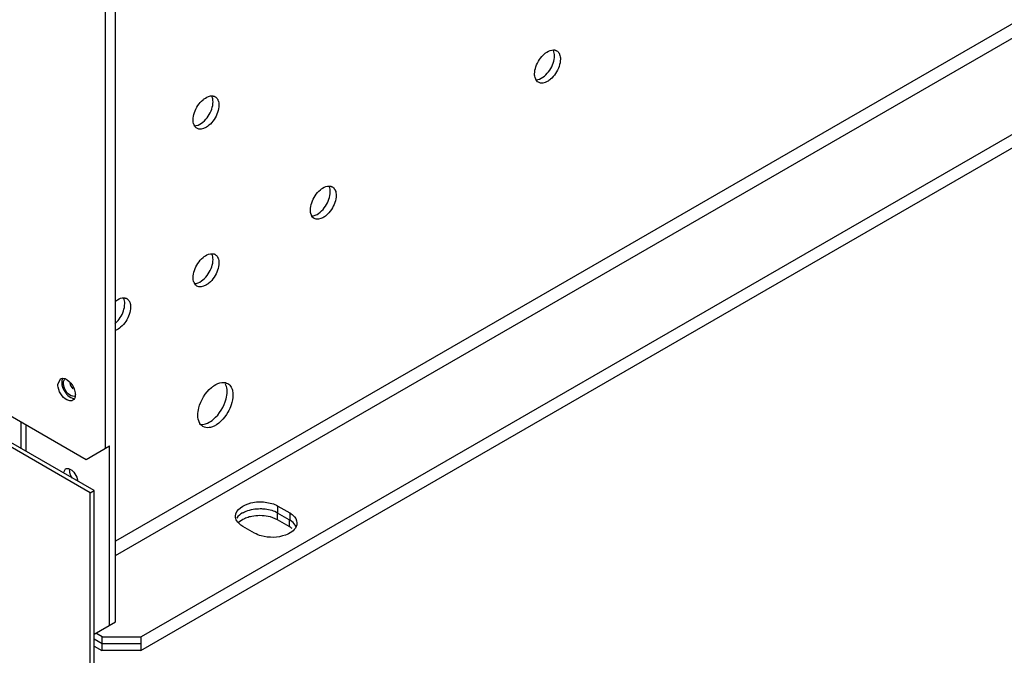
# Model space of a CAD drawing. Header units: millimetres. Extents: x 156 to 1208, y 238 to 1665.
# Tile 3 of 8: x 828 to 1006, y 481 to 596. Entities that reach past the tile are written whole.
import ezdxf

# ---------------------------------------------------------------- set-up
doc = ezdxf.new("R2010")
doc.units = ezdxf.units.MM
doc.header["$LTSCALE"] = 123.765934
doc.layers.get('0').update_dxf_attribs({"linetype": 'CONTINUOUS'})

msp = doc.modelspace()

# ---------------------------------------------------------------- linework, layer by layer
at = {"color": 7, "linetype": 'Continuous'}
for p, q in [((182.08, 896.17), (839.69, 516.5)), ((843.22, 518.55), (843.22, 795.34)), ((844.99, 487.07), (844.99, 796.36)), ((1164.95, 686.42), (844.99, 501.69)), ((844.99, 499.08), (1166.08, 684.46)), ((1177.61, 673.72), (849.66, 484.37)), ((849.59, 481.88), (1177.68, 671.31)), ((834.56, 530.08), (835.03, 531.11)), ((840.42, 510.45), (819.21, 522.69)), ((841.13, 510.85), (819.92, 523.1)), ((827.96, 518.46), (827.96, 523.28)), ((828.86, 517.94), (828.86, 522.75)), ((839.69, 516.5), (843.93, 518.95)), ((843.93, 486.46), (843.93, 518.95)), ((835.59, 514.05), (835.96, 514.8)), ((840.42, 510.45), (841.13, 510.85)), ((840.42, 239.37), (840.42, 510.45)), ((841.13, 239.77), (841.13, 510.85)), ((874.41, 508.05), (876.53, 506.83)), ((874.41, 506.83), (874.41, 508.05)), ((876.46, 505.56), (874.34, 506.79)), ((874.34, 505.56), (874.34, 506.79)), ((876.53, 506.83), (876.53, 505.6)), ((870.16, 503.15), (868.04, 504.38)), ((876.46, 504.34), (874.34, 505.56)), ((876.46, 505.56), (876.46, 504.34)), ((841.13, 484.84), (844.99, 487.07)), ((842.59, 484.37), (841.46, 485.03)), ((841.13, 483.99), (842.59, 483.15)), ((842.52, 483.11), (842.52, 481.88)), ((842.59, 484.37), (849.66, 484.37)), ((842.59, 483.15), (842.59, 484.37)), ((842.59, 483.15), (849.66, 483.15)), ((849.62, 483.13), (849.59, 481.88)), ((849.66, 483.15), (849.66, 484.37)), ((841.13, 482.68), (842.52, 481.88)), ((849.59, 481.88), (842.52, 481.88))]:
    msp.add_line(p, q, dxfattribs=at)
for centre, radius, start, end in [((922.57, 586.08), 1.68, 200.0236, 205.3626), ((860.77, 577.75), 1.68, 200.0236, 205.3626), ((881.98, 561.42), 1.68, 200.0236, 205.3626), ((860.77, 549.17), 1.68, 200.0236, 205.3626), ((842.12, 544.31), 4.27, 309.9114, 312.633), ((861.94, 524.04), 1.96, 207.135, 211.4348)]:
    msp.add_arc(centre, radius, start, end, dxfattribs=at)
for points in [[(921.1, 587.64), (921.4, 588.53), (921.95, 589.38), (922.66, 589.98)], [(924.46, 589.62), (924.46, 589.95), (924.41, 590.29), (924.27, 590.58)], [(924.84, 590.52), (925.02, 590.42), (925.18, 590.25), (925.28, 590.07)], [(925.38, 589.86), (925.48, 589.6), (925.52, 589.3), (925.52, 589.01)], [(922.64, 585.94), (923.36, 586.55), (923.92, 587.4), (924.22, 588.29)], [(924.22, 588.29), (924.37, 588.72), (924.46, 589.17), (924.46, 589.62)], [(925.52, 589.01), (925.52, 588.56), (925.43, 588.11), (925.29, 587.69)], [(920.86, 586.32), (920.86, 586.77), (920.95, 587.22), (921.1, 587.64)], [(920.99, 585.5), (920.89, 585.76), (920.86, 586.04), (920.86, 586.32)], [(925.29, 587.69), (924.98, 586.8), (924.44, 585.95), (923.72, 585.35)], [(921.54, 584.81), (921.33, 584.93), (921.16, 585.14), (921.05, 585.36)], [(859.29, 579.31), (859.6, 580.2), (860.14, 581.05), (860.86, 581.66)], [(862.42, 579.97), (862.57, 580.39), (862.66, 580.85), (862.66, 581.3)], [(862.66, 581.3), (862.66, 581.62), (862.61, 581.96), (862.47, 582.25)], [(863.04, 582.19), (863.22, 582.09), (863.38, 581.92), (863.48, 581.74)], [(863.58, 581.54), (863.68, 581.27), (863.72, 580.97), (863.72, 580.68)], [(859.06, 577.99), (859.06, 578.44), (859.15, 578.89), (859.29, 579.31)], [(860.84, 577.61), (861.56, 578.22), (862.12, 579.07), (862.42, 579.97)], [(863.49, 579.36), (863.18, 578.47), (862.64, 577.62), (861.92, 577.02)], [(863.72, 580.68), (863.72, 580.24), (863.63, 579.79), (863.49, 579.36)], [(859.19, 577.18), (859.09, 577.43), (859.06, 577.71), (859.06, 577.99)], [(859.74, 576.48), (859.53, 576.6), (859.35, 576.81), (859.25, 577.03)], [(880.51, 562.98), (880.81, 563.87), (881.36, 564.72), (882.08, 565.33)], [(883.64, 563.63), (883.78, 564.06), (883.88, 564.52), (883.88, 564.97)], [(883.88, 564.97), (883.88, 565.29), (883.82, 565.63), (883.69, 565.92)], [(884.25, 565.86), (884.44, 565.76), (884.59, 565.59), (884.7, 565.41)], [(884.79, 565.21), (884.9, 564.94), (884.94, 564.64), (884.94, 564.35)], [(882.05, 561.28), (882.78, 561.89), (883.33, 562.74), (883.64, 563.63)], [(884.94, 564.35), (884.94, 563.91), (884.84, 563.46), (884.7, 563.03)], [(880.27, 561.66), (880.27, 562.11), (880.36, 562.56), (880.51, 562.98)], [(880.4, 560.85), (880.31, 561.1), (880.27, 561.38), (880.27, 561.66)], [(884.7, 563.03), (884.4, 562.14), (883.85, 561.29), (883.13, 560.69)], [(880.95, 560.15), (880.74, 560.27), (880.57, 560.48), (880.46, 560.7)], [(859.29, 550.74), (859.6, 551.63), (860.14, 552.47), (860.86, 553.08)], [(862.42, 551.39), (862.57, 551.81), (862.66, 552.27), (862.66, 552.72)], [(862.66, 552.72), (862.66, 553.04), (862.61, 553.38), (862.47, 553.67)], [(863.04, 553.62), (863.22, 553.51), (863.38, 553.34), (863.48, 553.16)], [(863.58, 552.96), (863.68, 552.69), (863.72, 552.4), (863.72, 552.11)], [(859.06, 549.41), (859.06, 549.86), (859.15, 550.31), (859.29, 550.74)], [(860.84, 549.04), (861.56, 549.64), (862.12, 550.49), (862.42, 551.39)], [(863.49, 550.78), (863.18, 549.89), (862.64, 549.05), (861.92, 548.44)], [(863.72, 552.11), (863.72, 551.66), (863.63, 551.21), (863.49, 550.78)], [(859.19, 548.6), (859.09, 548.86), (859.06, 549.14), (859.06, 549.41)], [(859.74, 547.9), (859.53, 548.02), (859.35, 548.23), (859.25, 548.45)], [(846.68, 544.72), (846.68, 545.04), (846.63, 545.38), (846.49, 545.67)], [(847.06, 545.62), (847.24, 545.51), (847.4, 545.34), (847.5, 545.16)], [(846.44, 543.39), (846.59, 543.81), (846.68, 544.27), (846.68, 544.72)], [(847.74, 544.11), (847.74, 543.66), (847.65, 543.21), (847.5, 542.78)], [(847.6, 544.96), (847.7, 544.69), (847.74, 544.39), (847.74, 544.11)], [(845.01, 541.17), (845.66, 541.76), (846.16, 542.55), (846.44, 543.39)], [(847.5, 542.78), (847.2, 541.89), (846.66, 541.05), (845.94, 540.44)], [(845.94, 540.44), (845.66, 540.2), (845.34, 539.99), (844.99, 539.86)], [(835.35, 531.02), (835.29, 530.85), (835.27, 530.67), (835.27, 530.49)], [(835.59, 530.3), (835.59, 530.49), (835.62, 530.69), (835.71, 530.86)], [(836.73, 530.36), (836.83, 529.97), (837.03, 529.6), (837.28, 529.28)], [(836.94, 530.3), (837.34, 529.81), (837.63, 529.2), (837.72, 528.58)], [(864.28, 530.44), (864.49, 530.46), (864.7, 530.46), (864.9, 530.41)], [(864.9, 530.41), (865.05, 530.38), (865.2, 530.32), (865.34, 530.24)], [(865.34, 530.24), (865.59, 530.1), (865.8, 529.86), (865.95, 529.61)], [(865.95, 529.61), (866.04, 529.44), (866.11, 529.25), (866.16, 529.06)], [(837.73, 528.01), (837.69, 527.7), (837.54, 527.36), (837.28, 527.21)], [(837.72, 528.58), (837.73, 528.47), (837.74, 528.35), (837.74, 528.24)], [(866.27, 528.18), (866.27, 527.58), (866.14, 526.97), (865.95, 526.4)], [(866.16, 529.06), (866.24, 528.78), (866.27, 528.48), (866.27, 528.18)], [(837.28, 527.21), (837.18, 527.15), (837.06, 527.12), (836.95, 527.11)], [(860.2, 523.14), (859.98, 523.56), (859.91, 524.04), (859.91, 524.51)], [(860.22, 522.89), (860.57, 522.81), (860.96, 522.86), (861.31, 522.96)], [(860.84, 522.45), (860.61, 522.58), (860.41, 522.79), (860.27, 523.02)], [(835.96, 514.8), (836.16, 514.91), (836.43, 514.89), (836.65, 514.81)], [(836.65, 514.81), (836.97, 514.69), (837.25, 514.44), (837.47, 514.17)], [(866.97, 505.36), (866.82, 505.62), (866.73, 505.92), (866.73, 506.22)], [(868.01, 506.81), (867.6, 506.58), (867.21, 506.27), (866.95, 505.88)], [(874.34, 505.56), (873.81, 505.86), (873.22, 506.06), (872.63, 506.18)], [(877.33, 504.85), (877.09, 505.14), (876.78, 505.37), (876.46, 505.56)], [(876.97, 503.98), (876.81, 504.12), (876.64, 504.23), (876.46, 504.34)], [(877.69, 504.23), (877.65, 504.36), (877.59, 504.48), (877.52, 504.59)]]:
    msp.add_open_spline(points, degree=3, dxfattribs=at)
for points, knots in [([(922.66, 589.98), (922.79, 590.1), (923.27, 590.45), (923.87, 590.69), (924.3, 590.68)], [0, 0, 0, 0, 0.288514, 1, 1, 1, 1]), ([(924.3, 590.68), (924.34, 590.67), (924.43, 590.67), (924.52, 590.65), (924.56, 590.64)], [0, 0, 0, 0, 0.506697, 1, 1, 1, 1]), ([(924.56, 590.64), (924.61, 590.62), (924.71, 590.59), (924.8, 590.55), (924.84, 590.52)], [0, 0, 0, 0, 0.503045, 1, 1, 1, 1]), ([(925.28, 590.07), (925.3, 590.03), (925.34, 589.97), (925.36, 589.9), (925.38, 589.86)], [0, 0, 0, 0, 0.492845, 1, 1, 1, 1]), ([(921.03, 585.27), (921.16, 585.26), (921.75, 585.32), (922.29, 585.65), (922.64, 585.94)], [0, 0, 0, 0, 0.216211, 1, 1, 1, 1]), ([(923.72, 585.35), (923.54, 585.19), (922.93, 584.74), (922, 584.54), (921.54, 584.81)], [0, 0, 0, 0, 0.309161, 1, 1, 1, 1]), ([(860.86, 581.66), (860.99, 581.77), (861.47, 582.12), (862.07, 582.37), (862.5, 582.35)], [0, 0, 0, 0, 0.288514, 1, 1, 1, 1]), ([(862.5, 582.35), (862.54, 582.35), (862.63, 582.34), (862.72, 582.32), (862.76, 582.31)], [0, 0, 0, 0, 0.506697, 1, 1, 1, 1]), ([(862.76, 582.31), (862.81, 582.3), (862.91, 582.26), (863, 582.22), (863.04, 582.19)], [0, 0, 0, 0, 0.503045, 1, 1, 1, 1]), ([(863.48, 581.74), (863.5, 581.71), (863.53, 581.64), (863.56, 581.57), (863.58, 581.54)], [0, 0, 0, 0, 0.492845, 1, 1, 1, 1]), ([(859.23, 576.94), (859.36, 576.93), (859.95, 576.99), (860.48, 577.32), (860.84, 577.61)], [0, 0, 0, 0, 0.216211, 1, 1, 1, 1]), ([(861.92, 577.02), (861.74, 576.86), (861.13, 576.42), (860.2, 576.21), (859.74, 576.48)], [0, 0, 0, 0, 0.309161, 1, 1, 1, 1]), ([(882.08, 565.33), (882.21, 565.44), (882.68, 565.79), (883.28, 566.04), (883.71, 566.02)], [0, 0, 0, 0, 0.288514, 1, 1, 1, 1]), ([(883.71, 566.02), (883.75, 566.02), (883.84, 566.01), (883.93, 565.99), (883.97, 565.98)], [0, 0, 0, 0, 0.506697, 1, 1, 1, 1]), ([(883.97, 565.98), (884.02, 565.97), (884.12, 565.93), (884.21, 565.89), (884.25, 565.86)], [0, 0, 0, 0, 0.503045, 1, 1, 1, 1]), ([(884.7, 565.41), (884.71, 565.38), (884.75, 565.31), (884.78, 565.24), (884.79, 565.21)], [0, 0, 0, 0, 0.492845, 1, 1, 1, 1]), ([(880.44, 560.61), (880.57, 560.6), (881.16, 560.66), (881.7, 560.99), (882.05, 561.28)], [0, 0, 0, 0, 0.216211, 1, 1, 1, 1]), ([(883.13, 560.69), (882.95, 560.53), (882.35, 560.09), (881.41, 559.88), (880.95, 560.15)], [0, 0, 0, 0, 0.309161, 1, 1, 1, 1]), ([(860.86, 553.08), (860.99, 553.19), (861.47, 553.55), (862.07, 553.79), (862.5, 553.77)], [0, 0, 0, 0, 0.288514, 1, 1, 1, 1]), ([(862.5, 553.77), (862.54, 553.77), (862.63, 553.76), (862.72, 553.74), (862.76, 553.73)], [0, 0, 0, 0, 0.506697, 1, 1, 1, 1]), ([(862.76, 553.73), (862.81, 553.72), (862.91, 553.69), (863, 553.64), (863.04, 553.62)], [0, 0, 0, 0, 0.503045, 1, 1, 1, 1]), ([(863.48, 553.16), (863.5, 553.13), (863.53, 553.06), (863.56, 552.99), (863.58, 552.96)], [0, 0, 0, 0, 0.492845, 1, 1, 1, 1]), ([(859.23, 548.36), (859.36, 548.36), (859.95, 548.41), (860.48, 548.74), (860.84, 549.04)], [0, 0, 0, 0, 0.216211, 1, 1, 1, 1]), ([(861.92, 548.44), (861.74, 548.29), (861.13, 547.84), (860.2, 547.64), (859.74, 547.9)], [0, 0, 0, 0, 0.309161, 1, 1, 1, 1]), ([(844.99, 545.16), (845.11, 545.26), (845.56, 545.58), (846.12, 545.79), (846.51, 545.77)], [0, 0, 0, 0, 0.286685, 1, 1, 1, 1]), ([(846.51, 545.77), (846.56, 545.77), (846.65, 545.76), (846.74, 545.74), (846.78, 545.73)], [0, 0, 0, 0, 0.506697, 1, 1, 1, 1]), ([(846.78, 545.73), (846.83, 545.72), (846.93, 545.69), (847.02, 545.64), (847.06, 545.62)], [0, 0, 0, 0, 0.503045, 1, 1, 1, 1]), ([(847.5, 545.16), (847.52, 545.13), (847.55, 545.06), (847.58, 544.99), (847.6, 544.96)], [0, 0, 0, 0, 0.492845, 1, 1, 1, 1]), ([(835.03, 531.11), (835.15, 531.18), (835.9, 531.34), (836.57, 530.75), (836.94, 530.3)], [0, 0, 0, 0, 0.197996, 1, 1, 1, 1]), ([(835.37, 528.02), (835, 528.46), (834.65, 529.16), (834.56, 529.91), (834.56, 530.08)], [0, 0, 0, 0, 0.771205, 1, 1, 1, 1]), ([(835.27, 530.49), (835.27, 530.32), (835.36, 529.58), (835.71, 528.88), (836.06, 528.44)], [0, 0, 0, 0, 0.228751, 1, 1, 1, 1]), ([(836.23, 528.65), (835.94, 529.01), (835.66, 529.57), (835.59, 530.17), (835.59, 530.3)], [0, 0, 0, 0, 0.771205, 1, 1, 1, 1]), ([(835.71, 530.86), (835.72, 530.88), (835.75, 530.93), (835.79, 530.98), (835.81, 531)], [0, 0, 0, 0, 0.509349, 1, 1, 1, 1]), ([(859.91, 524.51), (859.91, 524.95), (860.19, 526.83), (861.26, 528.58), (862.37, 529.51)], [0, 0, 0, 0, 0.233799, 1, 1, 1, 1]), ([(862.37, 529.51), (862.52, 529.64), (863.09, 530.07), (863.77, 530.39), (864.28, 530.44)], [0, 0, 0, 0, 0.281191, 1, 1, 1, 1]), ([(865.21, 528.8), (865.21, 528.93), (865.19, 529.41), (865.06, 529.9), (864.89, 530.21)], [0, 0, 0, 0, 0.273776, 1, 1, 1, 1]), ([(836.95, 527.11), (836.82, 527.1), (836.19, 527.18), (835.68, 527.63), (835.37, 528.02)], [0, 0, 0, 0, 0.205291, 1, 1, 1, 1]), ([(836.06, 528.44), (836.17, 528.31), (836.55, 527.89), (837.09, 527.55), (837.5, 527.52)], [0, 0, 0, 0, 0.29019, 1, 1, 1, 1]), ([(837.63, 527.95), (837.52, 527.92), (836.96, 527.91), (836.5, 528.32), (836.23, 528.65)], [0, 0, 0, 0, 0.200618, 1, 1, 1, 1]), ([(837.74, 528.24), (837.74, 528.2), (837.74, 528.12), (837.73, 528.04), (837.73, 528.01)], [0, 0, 0, 0, 0.507952, 1, 1, 1, 1]), ([(862.72, 523.77), (863.84, 524.71), (864.92, 526.46), (865.21, 528.35), (865.21, 528.8)], [0, 0, 0, 0, 0.766016, 1, 1, 1, 1]), ([(865.95, 526.4), (865.79, 525.93), (865.04, 524.29), (863.66, 522.76), (862.39, 522.36)], [0, 0, 0, 0, 0.271765, 1, 1, 1, 1]), ([(862.39, 522.36), (862.25, 522.31), (861.74, 522.19), (861.17, 522.26), (860.84, 522.45)], [0, 0, 0, 0, 0.279143, 1, 1, 1, 1]), ([(861.31, 522.96), (861.43, 523), (861.94, 523.2), (862.4, 523.5), (862.72, 523.77)], [0, 0, 0, 0, 0.229344, 1, 1, 1, 1]), ([(836.65, 514.59), (836.65, 514.46), (836.71, 513.93), (836.94, 513.42), (837.18, 513.08)], [0, 0, 0, 0, 0.228142, 1, 1, 1, 1]), ([(837.47, 514.17), (837.76, 513.83), (838.04, 513.3), (838.13, 512.72), (838.13, 512.59)], [0, 0, 0, 0, 0.770612, 1, 1, 1, 1]), ([(866.73, 506.22), (866.72, 507.44), (869.26, 508.85), (872.01, 508.88), (873.71, 508.46), (874.41, 508.05)], [0, 0, 0, 0, 0.422585, 0.722289, 1, 1, 1, 1]), ([(868.01, 506.81), (868.22, 506.93), (869.22, 507.41), (870.33, 507.58), (871.18, 507.59)], [0, 0, 0, 0, 0.228281, 1, 1, 1, 1]), ([(872.63, 506.18), (871.67, 506.37), (870.32, 506.37), (869.07, 506.04), (868.77, 505.93)], [0, 0, 0, 0, 0.759104, 1, 1, 1, 1]), ([(871.18, 507.59), (871.48, 507.59), (872.58, 507.53), (873.7, 507.24), (874.41, 506.83)], [0, 0, 0, 0, 0.266962, 1, 1, 1, 1]), ([(876.53, 506.83), (876.73, 506.71), (877.36, 506.29), (877.85, 505.54), (877.85, 504.99)], [0, 0, 0, 0, 0.294566, 1, 1, 1, 1]), ([(868.04, 504.38), (867.93, 504.45), (867.52, 504.71), (867.16, 505.06), (866.97, 505.36)], [0, 0, 0, 0, 0.273777, 1, 1, 1, 1]), ([(868.77, 505.93), (868.63, 505.88), (868.09, 505.66), (867.59, 505.35), (867.29, 505.06)], [0, 0, 0, 0, 0.272507, 1, 1, 1, 1]), ([(877.85, 504.99), (877.85, 504.77), (877.59, 503.71), (876.54, 503.08), (875.76, 502.8)], [0, 0, 0, 0, 0.209971, 1, 1, 1, 1]), ([(877.52, 504.59), (877.49, 504.64), (877.43, 504.72), (877.37, 504.81), (877.33, 504.85)], [0, 0, 0, 0, 0.492452, 1, 1, 1, 1]), ([(875.76, 502.8), (874.39, 502.3), (872.33, 502.24), (870.55, 502.93), (870.16, 503.15)], [0, 0, 0, 0, 0.766017, 1, 1, 1, 1])]:
    msp.add_open_spline(points, degree=3, knots=knots, dxfattribs=at)

doc.saveas('drawing.dxf')
